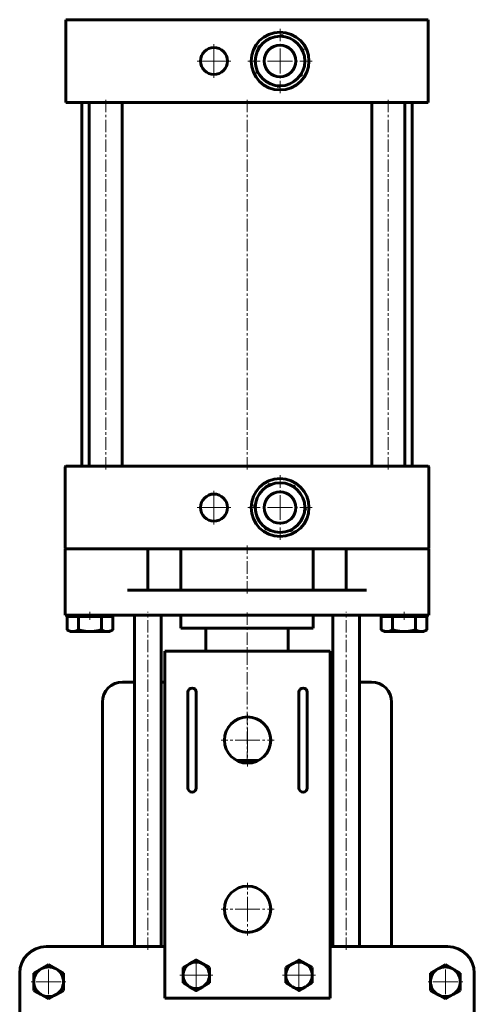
# Model space of a CAD drawing. Header units: millimetres. Extents: x -142 to 142, y -556 to 557.
# Tile 2 of 2: x -138 to 138, y -39 to 557. Entities that reach past the tile are written whole.
import ezdxf

# ---------------------------------------------------------------- set-up
doc = ezdxf.new("R2010")
doc.units = ezdxf.units.MM
doc.linetypes.add('K5LT_AXLED', pattern=[12, 7.5, -1.5, 1.5, -1.5])
doc.linetypes.add('K5LT_BASIC', pattern=[0])
doc.layers.add('Системный слой (1)', color=7, linetype='Continuous', true_color=0x6c6c6c)

# ---------------------------------------------------------------- blocks, each defined once
blk = doc.blocks.new('U0')
at = {"layer": 'Системный слой (1)', "color": 150, "linetype": 'K5LT_BASIC', "lineweight": 60, "true_color": 0x0080ff}
for p, q in [((14.24, 275.35), (13.58, 275.4)), ((28.2, 274.43), (27.53, 274.47))]:
    blk.add_line(p, q, dxfattribs=at)
blk = doc.blocks.new('U1')
at = {"layer": 'Системный слой (1)', "color": 150, "linetype": 'K5LT_BASIC', "lineweight": 60, "true_color": 0x0080ff}
for p, q in [((12.9, 275.06), (12.53, 274.51)), ((5.13, 263.44), (4.75, 262.89))]:
    blk.add_line(p, q, dxfattribs=at)
blk = doc.blocks.new('U2')
at = {"layer": 'Системный слой (1)', "color": 150, "linetype": 'K5LT_BASIC', "lineweight": 60, "true_color": 0x0080ff}
for p, q in [((7.07, 539.7), (7.03, 539.03)), ((6.15, 525.74), (6.1, 525.08))]:
    blk.add_line(p, q, dxfattribs=at)
blk = doc.blocks.new('U3')
at = {"layer": 'Системный слой (1)', "color": 150, "linetype": 'K5LT_BASIC', "lineweight": 60, "true_color": 0x0080ff}
for p, q in [((11.8, 248.57), (12.47, 248.53)), ((25.76, 247.65), (26.42, 247.6))]:
    blk.add_line(p, q, dxfattribs=at)
blk = doc.blocks.new('U4')
at = {"layer": 'Системный слой (1)', "color": 150, "linetype": 'K5LT_BASIC', "lineweight": 60, "true_color": 0x0080ff}
for p, q in [((29.12, 273.41), (28.82, 274.01)), ((35.3, 260.86), (35, 261.46))]:
    blk.add_line(p, q, dxfattribs=at)
blk = doc.blocks.new('U5')
at = {"layer": 'Системный слой (1)', "color": 150, "linetype": 'K5LT_BASIC', "lineweight": 60, "true_color": 0x0080ff}
for p, q in [((20.64, 546.8), (20.04, 546.5)), ((8.09, 540.62), (7.49, 540.32))]:
    blk.add_line(p, q, dxfattribs=at)
blk = doc.blocks.new('U6')
at = {"layer": 'Системный слой (1)', "color": 150, "linetype": 'K5LT_BASIC', "lineweight": 60, "true_color": 0x0080ff}
for p, q in [((34.87, 259.56), (35.25, 260.11)), ((27.1, 247.94), (27.47, 248.49))]:
    blk.add_line(p, q, dxfattribs=at)
blk = doc.blocks.new('U7')
at = {"layer": 'Системный слой (1)', "color": 150, "linetype": 'K5LT_BASIC', "lineweight": 60, "true_color": 0x0080ff}
for p, q in [((6.44, 524.4), (6.99, 524.03)), ((18.06, 516.63), (18.61, 516.25))]:
    blk.add_line(p, q, dxfattribs=at)
blk = doc.blocks.new('U8')
at = {"layer": 'Системный слой (1)', "color": 150, "linetype": 'K5LT_BASIC', "lineweight": 60, "true_color": 0x0080ff}
for p, q in [((31.91, 522.38), (32.51, 522.68)), ((19.36, 516.2), (19.96, 516.5))]:
    blk.add_line(p, q, dxfattribs=at)
blk = doc.blocks.new('U9')
at = {"layer": 'Системный слой (1)', "color": 150, "linetype": 'K5LT_BASIC', "lineweight": 60, "true_color": 0x0080ff}
for p, q in [((33.85, 537.26), (33.9, 537.92)), ((32.93, 523.3), (32.97, 523.97))]:
    blk.add_line(p, q, dxfattribs=at)
blk = doc.blocks.new('U10')
at = {"layer": 'Системный слой (1)', "color": 150, "linetype": 'K5LT_BASIC', "lineweight": 60, "true_color": 0x0080ff}
for p, q in [((21.94, 546.37), (21.39, 546.75)), ((33.56, 538.6), (33.01, 538.97))]:
    blk.add_line(p, q, dxfattribs=at)
blk = doc.blocks.new('U11')
at = {"layer": 'Системный слой (1)', "color": 150, "linetype": 'K5LT_BASIC', "lineweight": 60, "true_color": 0x0080ff}
for p, q in [((4.7, 262.14), (5, 261.54)), ((10.88, 249.59), (11.18, 248.99))]:
    blk.add_line(p, q, dxfattribs=at)
blk = doc.blocks.new('U13')
at = {"layer": 'Системный слой (1)', "color": 150, "linetype": 'K5LT_BASIC', "lineweight": 60, "true_color": 0x0080ff}
for p, q in [((50.36, 156), (52, 156)), ((68, 156), (75.25, 156))]:
    blk.add_line(p, q, dxfattribs=at)
blk = doc.blocks.new('U14')
at = {"layer": 'Системный слой (1)', "color": 150, "linetype": 'K5LT_BASIC', "lineweight": 60, "true_color": 0x0080ff}
for p, q in [((-75.25, 156), (-68, 156)), ((-52, 156), (-49.64, 156))]:
    blk.add_line(p, q, dxfattribs=at)
blk = doc.blocks.new('U22')
at = {"layer": 'Системный слой (1)', "color": 30, "linetype": 'K5LT_AXLED', "lineweight": 18, "true_color": 0xff8000}
for q in [(-120, -14.24), (-131, -25.24), (-109, -25.24), (-120, -36.24)]:
    blk.add_line((-120, -25.24), q, dxfattribs=at)
blk = doc.blocks.new('U30')
at = {"layer": 'Системный слой (1)', "color": 30, "linetype": 'K5LT_AXLED', "lineweight": 18, "true_color": 0xff8000}
for q in [(-30.71, -11.32), (-40.71, -21.32), (-20.71, -21.32), (-30.71, -31.32)]:
    blk.add_line((-30.71, -21.32), q, dxfattribs=at)
blk = doc.blocks.new('U31')
at = {"layer": 'Системный слой (1)', "color": 30, "linetype": 'K5LT_AXLED', "lineweight": 18, "true_color": 0xff8000}
for q in [(-20, 271.67), (-30.17, 261.5), (-9.83, 261.5), (-20, 251.33)]:
    blk.add_line((-20, 261.5), q, dxfattribs=at)
blk = doc.blocks.new('U32')
at = {"layer": 'Системный слой (1)', "color": 30, "linetype": 'K5LT_AXLED', "lineweight": 18, "true_color": 0xff8000}
for q in [(-20, 541.67), (-30.17, 531.5), (-9.83, 531.5), (-20, 521.33)]:
    blk.add_line((-20, 531.5), q, dxfattribs=at)
blk = doc.blocks.new('U34')
at = {"layer": 'Системный слой (1)', "color": 30, "linetype": 'K5LT_AXLED', "lineweight": 18, "true_color": 0xff8000}
for q in [(0.36, 34.6), (-15.61, 18.62), (16.34, 18.62), (0.36, 2.65)]:
    blk.add_line((0.36, 18.62), q, dxfattribs=at)
blk = doc.blocks.new('U35')
at = {"layer": 'Системный слой (1)', "color": 30, "linetype": 'K5LT_AXLED', "lineweight": 18, "true_color": 0xff8000}
for q in [(0.36, 136.87), (-15.61, 120.9), (16.34, 120.9), (0.36, 104.92)]:
    blk.add_line((0.36, 120.9), q, dxfattribs=at)
blk = doc.blocks.new('U36')
at = {"layer": 'Системный слой (1)', "color": 30, "linetype": 'K5LT_AXLED', "lineweight": 18, "true_color": 0xff8000}
for q in [(20, 281), (0.5, 261.5), (39.5, 261.5), (20, 242)]:
    blk.add_line((20, 261.5), q, dxfattribs=at)
blk = doc.blocks.new('U37')
at = {"layer": 'Системный слой (1)', "color": 30, "linetype": 'K5LT_AXLED', "lineweight": 18, "true_color": 0xff8000}
for q in [(20, 551), (0.5, 531.5), (39.5, 531.5), (20, 512)]:
    blk.add_line((20, 531.5), q, dxfattribs=at)
blk = doc.blocks.new('U38')
at = {"layer": 'Системный слой (1)', "color": 30, "linetype": 'K5LT_AXLED', "lineweight": 18, "true_color": 0xff8000}
for q in [(31.44, -11.32), (21.44, -21.32), (41.44, -21.32), (31.44, -31.32)]:
    blk.add_line((31.44, -21.32), q, dxfattribs=at)
blk = doc.blocks.new('U52')
at = {"layer": 'Системный слой (1)', "color": 30, "linetype": 'K5LT_AXLED', "lineweight": 18, "true_color": 0xff8000}
for q in [(120, -14.24), (109, -25.24), (131, -25.24), (120, -36.24)]:
    blk.add_line((120, -25.24), q, dxfattribs=at)

msp = doc.modelspace()

# ---------------------------------------------------------------- linework, layer by layer
at = {"layer": 'Системный слой (1)', "color": 150, "linetype": 'K5LT_BASIC', "lineweight": 60, "true_color": 0x0080ff}
for p, q in [((-109.5, 556.5), (-95, 556.5)), ((-109.5, 506.5), (-109.5, 556.5)), ((-95, 556.5), (95, 556.5)), ((95, 556.5), (109.5, 556.5)), ((109.5, 506.5), (109.5, 556.5)), ((-109.5, 506.5), (-95, 506.5)), ((-100, 286.5), (-100, 506.5)), ((-95.47, 286.5), (-95.47, 506.5)), ((-95, 506.5), (95, 506.5)), ((-75.47, 286.5), (-75.47, 506.5)), ((75.47, 286.5), (75.47, 506.5)), ((95, 506.5), (109.5, 506.5)), ((95.47, 286.5), (95.47, 506.5)), ((100, 286.5), (100, 506.5)), ((-110, 286), (-110, 237)), ((-95, 286.5), (-109.5, 286.5)), ((95, 286.5), (-95, 286.5)), ((109.5, 286.5), (95, 286.5)), ((110, 237), (110, 286)), ((-97.75, 236.5), (-110, 236.5)), ((-110, 236.5), (-110, 196.5)), ((-97.75, 236.5), (-72.25, 236.5)), ((-68.79, 236.5), (-72.25, 236.5)), ((-68.79, 236.5), (68.79, 236.5)), ((-60, 211.5), (-60, 236.5)), ((-40, 236.5), (-40, 211.5)), ((40, 236.5), (40, 211.5)), ((60, 236.5), (60, 211.5)), ((72.25, 236.5), (68.79, 236.5)), ((72.25, 236.5), (97.75, 236.5)), ((110, 236.5), (97.75, 236.5)), ((110, 196.5), (110, 236.5)), ((-72.25, 211.5), (72.25, 211.5)), ((-110, 196.5), (-97.75, 196.5)), ((-107, 195.7), (-107, 196.5)), ((-97.75, 196.5), (97.75, 196.5)), ((-83, 195.7), (-83, 196.5)), ((-68, -4), (-68, 196.5)), ((-52, -4), (-52, 196.5)), ((-40, 196.5), (-40, 188.5)), ((40, 196.5), (40, 188.5)), ((52, -4), (52, 196.5)), ((68, -4), (68, 196.5)), ((83, 195.7), (83, 196.5)), ((97.75, 196.5), (110, 196.5)), ((107, 195.7), (107, 196.5)), ((-108.86, 195.7), (-108.86, 187.57)), ((-108.86, 195.7), (-105.39, 195.7)), ((-105.39, 195.7), (-101.93, 195.7)), ((-101.93, 195.7), (-95, 195.7)), ((-101.93, 195.7), (-101.93, 187.57)), ((-95, 195.7), (-88.07, 195.7)), ((-88.07, 195.7), (-88.07, 187.57)), ((-88.07, 195.7), (-84.61, 195.7)), ((-84.61, 195.7), (-81.14, 195.7)), ((-81.14, 195.7), (-81.14, 187.57)), ((81.14, 195.7), (81.14, 187.57)), ((81.14, 195.7), (84.61, 195.7)), ((84.61, 195.7), (88.07, 195.7)), ((88.07, 195.7), (88.07, 187.57)), ((88.07, 195.7), (95, 195.7)), ((95, 195.7), (101.93, 195.7)), ((101.93, 195.7), (101.93, 187.57)), ((101.93, 195.7), (105.39, 195.7)), ((105.39, 195.7), (108.86, 195.7)), ((108.86, 195.7), (108.86, 187.57)), ((-107, 186.5), (-108.86, 187.57)), ((-105.39, 186.5), (-107, 186.5)), ((-95, 186.5), (-105.39, 186.5)), ((-84.61, 186.5), (-95, 186.5)), ((-83, 186.5), (-84.61, 186.5)), ((-83, 186.5), (-81.14, 187.57)), ((40, 188.5), (-40, 188.5)), ((-25, 188.5), (-25, 174.76)), ((25, 188.5), (25, 174.76)), ((83, 186.5), (81.14, 187.57)), ((84.61, 186.5), (83, 186.5)), ((95, 186.5), (84.61, 186.5)), ((105.39, 186.5), (95, 186.5)), ((107, 186.5), (105.39, 186.5)), ((107, 186.5), (108.86, 187.57)), ((-49.64, 174.76), (-49.64, -35.24)), ((50.36, 174.76), (-49.64, 174.76)), ((50.36, -35.24), (50.36, 174.76)), ((-35.71, 91.89), (-35.71, 149.83)), ((-30.71, 149.83), (-30.71, 91.89)), ((31.44, 91.89), (31.44, 149.83)), ((36.44, 149.83), (36.44, 91.89)), ((-87.5, -4), (-87.5, 143.75)), ((87.5, -4), (87.5, 143.75)), ((6.82, 108.5), (-6.09, 108.5)), ((-90.94, -4), (-121.5, -4)), ((-74.97, -4), (-90.94, -4)), ((-59, -4), (-74.97, -4)), ((-49.64, -4), (-59, -4)), ((59.06, -4), (50.36, -4)), ((75.03, -4), (59.06, -4)), ((91, -4), (75.03, -4)), ((121.5, -4), (91, -4)), ((-124.5, -17.45), (-129, -20.05)), ((-120, -14.85), (-124.5, -17.45)), ((-115.5, -17.45), (-120, -14.85)), ((-111, -20.05), (-115.5, -17.45)), ((-38.71, -16.7), (-34.71, -14.39)), ((-38.71, -21.32), (-38.71, -16.7)), ((-34.71, -14.39), (-30.71, -12.08)), ((-30.71, -12.08), (-26.71, -14.39)), ((-26.71, -14.39), (-22.71, -16.7)), ((-22.71, -16.7), (-22.71, -21.32)), ((23.44, -16.7), (27.44, -14.39)), ((23.44, -21.32), (23.44, -16.7)), ((27.44, -14.39), (31.44, -12.08)), ((31.44, -12.08), (35.44, -14.39)), ((35.44, -14.39), (39.44, -16.7)), ((39.44, -16.7), (39.44, -21.32)), ((111, -20.05), (115.5, -17.45)), ((115.5, -17.45), (120, -14.85)), ((120, -14.85), (124.5, -17.45)), ((124.5, -17.45), (129, -20.05)), ((-137.5, -20), (-137.5, -219.37)), ((-129, -20.05), (-129, -25.24)), ((-111, -25.24), (-111, -20.05)), ((-38.71, -25.94), (-38.71, -21.32)), ((-22.71, -21.32), (-22.71, -25.94)), ((23.44, -25.94), (23.44, -21.32)), ((39.44, -21.32), (39.44, -25.94)), ((111, -25.24), (111, -20.05)), ((129, -20.05), (129, -25.24)), ((137.5, -213), (137.5, -20)), ((-129, -25.24), (-129, -30.44)), ((-111, -30.44), (-111, -25.24)), ((-34.71, -28.24), (-38.71, -25.94)), ((-30.71, -30.55), (-34.71, -28.24)), ((-26.71, -28.24), (-30.71, -30.55)), ((-22.71, -25.94), (-26.71, -28.24)), ((27.44, -28.24), (23.44, -25.94)), ((31.44, -30.55), (27.44, -28.24)), ((35.44, -28.24), (31.44, -30.55)), ((39.44, -25.94), (35.44, -28.24)), ((111, -30.44), (111, -25.24)), ((129, -25.24), (129, -30.44)), ((-129, -30.44), (-124.5, -33.04)), ((-124.5, -33.04), (-120, -35.64)), ((-120, -35.64), (-115.5, -33.04)), ((-115.5, -33.04), (-111, -30.44)), ((-49.64, -35.24), (50.36, -35.24)), ((115.5, -33.04), (111, -30.44)), ((120, -35.64), (115.5, -33.04)), ((124.5, -33.04), (120, -35.64)), ((129, -30.44), (124.5, -33.04))]:
    msp.add_line(p, q, dxfattribs=at)
at = {"layer": 'Системный слой (1)', "color": 30, "linetype": 'K5LT_AXLED', "lineweight": 18, "true_color": 0xff8000}
for p, q in [((-85.47, 284.5), (-85.47, 508.5)), ((0, 284.5), (0, 508.5)), ((85.47, 284.5), (85.47, 508.5)), ((0, 209.5), (0, 238.5)), ((-95, 193.7), (-95, 198.5)), ((-60, -6), (-60, 198.5)), ((0, 106.5), (0, 198.5)), ((60, -6), (60, 198.5)), ((95, 193.7), (95, 198.5))]:
    msp.add_line(p, q, dxfattribs=at)
at = {"layer": 'Системный слой (1)', "color": 150, "linetype": 'K5LT_BASIC', "lineweight": 60, "true_color": 0x0080ff}
for centre, radius in [((20, 531.5), 17.5), ((20, 531.5), 15), ((-20, 531.5), 8.17), ((20, 531.5), 9.53), ((20, 261.5), 17.5), ((20, 261.5), 15), ((-20, 261.5), 8.17), ((20, 261.5), 9.53), ((0.36, 120.9), 13.98), ((0.36, 18.62), 13.98)]:
    msp.add_circle(centre, radius, dxfattribs=at)
for centre, radius, start, end in [((20.97, 546.12), 0.75, 56.21138, 116.21138), ((7.82, 539.65), 0.75, 116.21138, 176.21138), ((33.15, 537.97), 0.75, 356.21138, 56.21138), ((6.85, 525.03), 0.75, 176.21138, 236.21138), ((32.18, 523.35), 0.75, 296.21138, 356.21138), ((19.03, 516.88), 0.75, 236.21138, 296.21138), ((-109.5, 286), 0.5, 90, 180), ((109.5, 286), 0.5, 0, 90), ((13.53, 274.65), 0.75, 86.21138, 146.21138), ((28.15, 273.68), 0.75, 26.21138, 86.21138), ((5.38, 262.47), 0.75, 146.21138, 206.21138), ((34.62, 260.53), 0.75, 326.21138, 26.21138), ((11.85, 249.32), 0.75, 206.21138, 266.21138), ((26.47, 248.35), 0.75, 266.21138, 326.21138), ((-109.5, 237), 0.5, 180, 270), ((109.5, 237), 0.5, 270, 0), ((-75.25, 143.75), 12.25, 90, 180), ((75.25, 143.75), 12.25, 0, 90), ((-33.21, 149.83), 2.5, 0, 180), ((33.94, 149.83), 2.5, 0, 180), ((-33.21, 91.89), 2.5, 180, 0), ((33.94, 91.89), 2.5, 180, 0), ((-121.5, -20), 16, 90, 180), ((121.5, -20), 16, 0, 90), ((-120, -25.24), 9, 120, 180), ((-120, -25.24), 9, 60, 120), ((-120, -25.24), 9, 0, 60), ((-30.71, -21.32), 8, 120, 180), ((-30.71, -21.32), 8, 60, 120), ((-30.71, -21.32), 8, 0, 60), ((31.44, -21.32), 8, 120, 180), ((31.44, -21.32), 8, 60, 120), ((31.44, -21.32), 8, 0, 60), ((120, -25.24), 9, 120, 180), ((120, -25.24), 9, 60, 120), ((120, -25.24), 9, 0, 60), ((-30.71, -21.32), 8, 180, 240), ((-30.71, -21.32), 8, 300, 0), ((31.44, -21.32), 8, 180, 240), ((31.44, -21.32), 8, 300, 0), ((-120, -25.24), 9, 180, 240), ((-120, -25.24), 9, 300, 0), ((-30.71, -21.32), 8, 240, 300), ((31.44, -21.32), 8, 240, 300), ((120, -25.24), 9, 180, 240), ((120, -25.24), 9, 300, 0), ((-120, -25.24), 9, 240, 300), ((120, -25.24), 9, 240, 300)]:
    msp.add_arc(centre, radius, start, end, dxfattribs=at)
for points in [[(-108.86, 187.57), (-107, 186.5), (-105.39, 186.5)], [(-105.39, 186.5), (-103.78, 186.5), (-101.93, 187.57)], [(-101.93, 187.57), (-98.22, 186.5), (-95, 186.5)], [(-95, 186.5), (-91.78, 186.5), (-88.07, 187.57)], [(-88.07, 187.57), (-86.22, 186.5), (-84.61, 186.5)], [(-84.61, 186.5), (-83, 186.5), (-81.14, 187.57)], [(81.14, 187.57), (83, 186.5), (84.61, 186.5)], [(84.61, 186.5), (86.22, 186.5), (88.07, 187.57)], [(88.07, 187.57), (91.78, 186.5), (95, 186.5)], [(95, 186.5), (98.22, 186.5), (101.93, 187.57)], [(101.93, 187.57), (103.78, 186.5), (105.39, 186.5)], [(105.39, 186.5), (107, 186.5), (108.86, 187.57)]]:
    msp.add_rational_spline(points, [1, 1.0379548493, 1], degree=2, dxfattribs=at)

# ---------------------------------------------------------------- block references
at = {"layer": 'Системный слой (1)'}
for name in ['U37', 'U5', 'U10', 'U32', 'U2', 'U9', 'U7', 'U8', 'U36', 'U1', 'U0', 'U4', 'U31', 'U11', 'U6', 'U3', 'U14', 'U13', 'U35', 'U34', 'U30', 'U38', 'U22', 'U52']:
    msp.add_blockref(name, (0, 0), dxfattribs=at)

doc.saveas('drawing.dxf')
